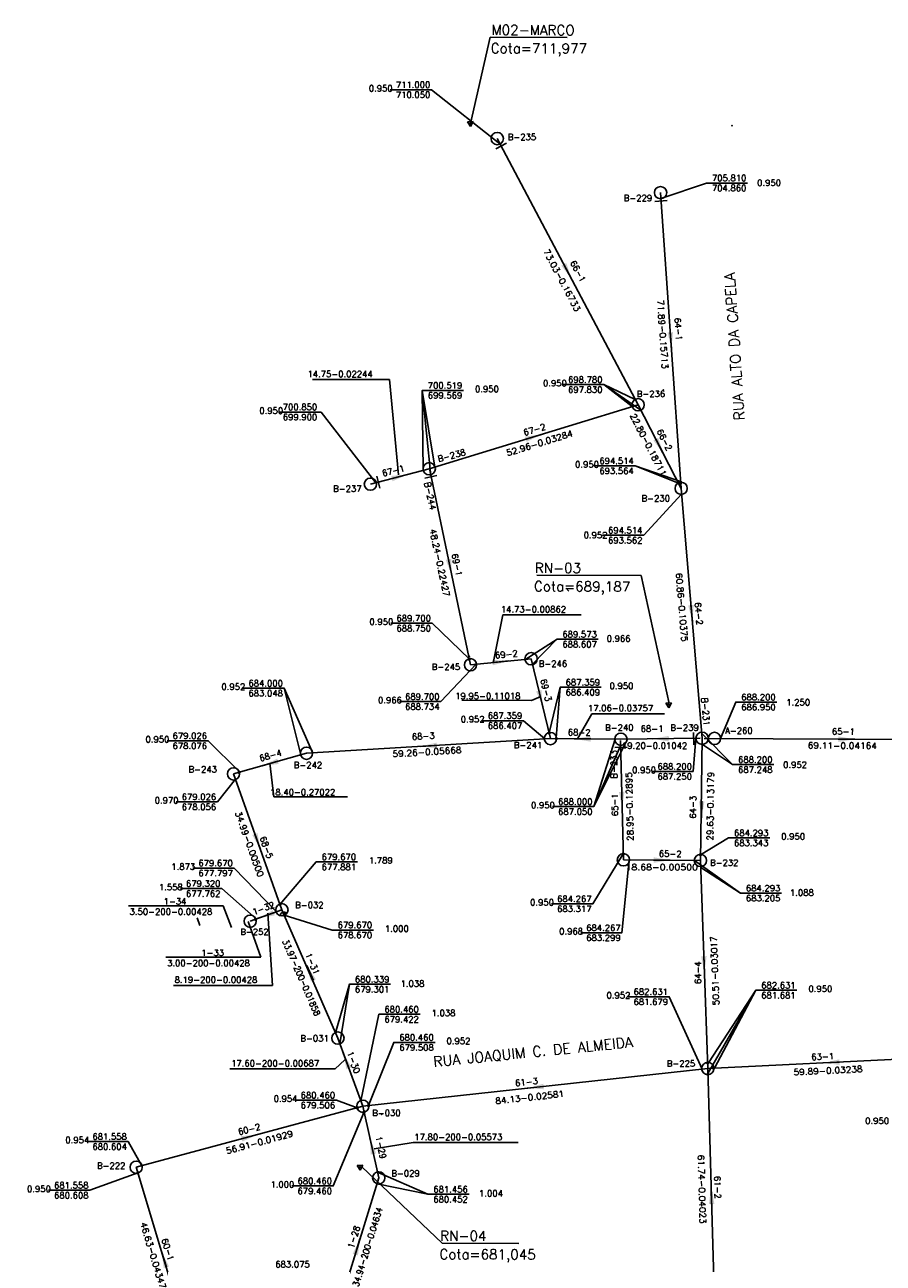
# Model space of a CAD drawing. Extents: x 197221 to 199539, y 8705820 to 8707465.
# Tile 27 of 33: x 197921 to 198129, y 8706991 to 8707291. Entities that reach past the tile are written whole.
import ezdxf
from ezdxf.enums import TextEntityAlignment as Align

# ---------------------------------------------------------------- set-up
doc = ezdxf.new("R2010")
doc.units = 0
doc.header["$LTSCALE"] = 5
doc.header["$MEASUREMENT"] = 0
doc.header["$PDSIZE"] = 0.3
doc.layers.get('0').update_dxf_attribs({"linetype": 'CONTINUOUS'})
for name, color, linetype in [('_RN', 3, 'CONTINUOUS'), ('EST_20', 2, 'CONTINUOUS'), ('ESTACAO', 5, 'CONTINUOUS'), ('LIDER', 21, 'CONTINUOUS'), ('NUMEROTRECHO', 24, 'CONTINUOUS'), ('NUMPV', 24, 'CONTINUOUS'), ('PL', 23, 'CONTINUOUS'), ('PV', 23, 'CONTINUOUS'), ('REDE', 20, 'CONTINUOUS'), ('REDE-ESGOTO-PV', 23, 'CONTINUOUS'), ('SETA', 21, 'CONTINUOUS'), ('TEXTOPVS', 24, 'CONTINUOUS'), ('TEXTOTRECHO', 24, 'CONTINUOUS'), ('TXT_NRUA', 3, 'CONTINUOUS')]:
    doc.layers.add(name, color=color, linetype=linetype)
doc.layers.get('0').freeze()
doc.styles.add('AG2', font='romans.shx', dxfattribs={"height": 3})
doc.styles.add('GEOSIS', font='ROMANS.SHX')
doc.styles.add('ROMANS', font='romans.shx', dxfattribs={"width": 0.85})
doc.styles.get("Standard").update_dxf_attribs({"font": 'romans.shx'})

# ---------------------------------------------------------------- blocks, each defined once
blk = doc.blocks.new('Rn')
for points in [[(-0.75, -0.43), (0, 0.87)], [(0, 0.87), (0.75, -0.43)], [(-0.75, -0.43), (0.75, -0.43)]]:
    blk.add_lwpolyline(points)
blk.add_circle((0, 0), 0.122)
blk = doc.blocks.new('SETA')
blk.add_line((2, 0), (-2, 0))
blk.add_solid([(-2, -0.67), (-2, 0.67), (2, 0)])
blk = doc.blocks.new('PV')
blk.add_circle((0, 0), 1.49)
blk = doc.blocks.new('PL')
at = {"layer": 'PL'}
blk.add_line((2.01, 1.49), (2.01, -1.49), dxfattribs=at)
blk.add_circle((0, 0), 1.49, dxfattribs=at)
blk = doc.blocks.new('NODG')
at = {"const_width": 1}
blk.add_lwpolyline([(-0.5, 0, 1), (0.5, 0, 1)], format="xyb", close=True, dxfattribs=at)
blk = doc.blocks.new('TQ')
at = {"layer": 'REDE-ESGOTO-PV'}
h = blk.add_hatch(color=256, dxfattribs=at)
edge = h.paths.add_edge_path()
edge.add_ellipse((0.02, -1.49), major_axis=(0.618, -0.618), ratio=1, start_angle=62.5846, end_angle=135.5903, ccw=False)
edge.add_ellipse((0, 0), major_axis=(-1.06, -1.06), ratio=1, start_angle=405.5903, end_angle=439.5788, ccw=False)
edge.add_line((0.02, -1.49), (0.01, -0.62))
edge = h.paths.add_edge_path()
edge.add_line((0.01, -0.62), (0.02, -1.49))
edge.add_ellipse((0, 0), major_axis=(-1.06, -1.06), ratio=1, start_angle=371.6019, end_angle=405.5903, ccw=False)
edge.add_ellipse((0.02, -1.49), major_axis=(0.618, -0.618), ratio=1, start_angle=135.5903, end_angle=208.5961, ccw=False)
blk.add_arc((0.02, -1.49), 0.874, 17.5846, 163.5961, dxfattribs=at)

msp = doc.modelspace()

# ---------------------------------------------------------------- linework, layer by layer
at = {"layer": '_RN'}
for p, q in [((198033.82, 8707288.23), (198052.43, 8707288.15)), ((198045.08, 8707157.71, -1132.51), (198070.43, 8707157.62, -1132.51)), ((198022.14, 8706995.7, -1132.51), (198040.76, 8706995.62, -1132.51))]:
    msp.add_line(p, q, dxfattribs=at)
for points in [[(198028.99, 8707267.32), (198033.82, 8707288.23)], [(198077.15, 8707126.59), (198070.43, 8707157.62)], [(198052.86, 8707153.86), (198052.23, 8707154.57)]]:
    msp.add_lwpolyline(points, dxfattribs=at)
at = {"layer": '_RN', "elevation": -1132.51}
msp.add_lwpolyline([(198022.14, 8706995.7), (198002.66, 8707014.18)], dxfattribs=at)
at = {"layer": 'EST_20'}
msp.add_line((197963.42, 8707072.73), (197962.74, 8707074.61), dxfattribs=at)
at = {"layer": 'ESTACAO'}
for p in [(198028.99, 8707267.32, 712.12), (198092.41, 8707266.76, 705.34), (198075.76, 8707202.66, 698.97), (198019.01, 8707183.53, 700.52), (198028.72, 8707138.04, 690.13), (198081.35, 8707120.7, 688.64), (198086.55, 8707038.05, 682.63), (198007.5, 8707026.98, 680.66)]:
    msp.add_point(p, dxfattribs=at)
at = {"layer": 'LIDER'}
for p, q in [((197990.69, 8707205.16), (198009.41, 8707205.16)), ((198009.41, 8707205.16), (198011.6, 8707182.06)), ((198061.33, 8707203.96, 698.78), (198068.93, 8707200.37)), ((198061.33, 8707203.96, 698.78), (198068.19, 8707198.62)), ((198017.33, 8707202.55, 700.52), (198019.43, 8707181.85, 700.52)), ((198017.33, 8707202.55, 700.52), (198017.57, 8707183.17)), ((198068.92, 8707184.25, 698.78), (198080.19, 8707180.39, 705.81)), ((198036.87, 8707148.09), (198034.6, 8707136.77)), ((198036.87, 8707148.09), (198055.83, 8707148.09)), ((198050, 8707142.19, 689.57), (198042.19, 8707137.23)), ((198050.73, 8707130.52, 689.57), (198049.82, 8707118.28, 688)), ((197983.85, 8707130.31, 684), (197990.77, 8707114.57)), ((198043.77, 8707127.31), (198046.05, 8707128.26)), ((198026.88, 8707127.42), (198043.77, 8707127.31)), ((198058.41, 8707124.13), (198054.95, 8707118.03)), ((198058.41, 8707124.13), (198076.06, 8707124.13)), ((198092.55, 8707111.78, 688.2), (198085.16, 8707119.24, 688.2)), ((198058.91, 8707101.6, 688), (198067.07, 8707117.96)), ((198058.91, 8707101.6, 688), (198065.41, 8707116.31, 688)), ((198083.66, 8707118.14), (198083.01, 8707110.11, 688.2)), ((197981.36, 8707103.96), (197980.37, 8707112.13)), ((198083.01, 8707110.11, 688.2), (198073.01, 8707110.11, 688.2)), ((197981.36, 8707103.96), (197999.22, 8707103.99)), ((198094.45, 8707080.6, 684.29), (198083.34, 8707088.54)), ((197946.07, 8707077.53), (197969.08, 8707077.53)), ((197971.06, 8707072.28), (197969.08, 8707077.53)), ((197978.18, 8707065.05), (197975.09, 8707073.74)), ((197980.99, 8707058.23), (197979.91, 8707075.74)), ((197955.17, 8707065.05), (197978.18, 8707065.05)), ((197999.66, 8707058.48, 680.34), (197997.34, 8707044.03)), ((197956.99, 8707058.23), (197980.99, 8707058.23)), ((198098.16, 8707057.04, 684.57), (198086.59, 8707036.85, 685.5)), ((198098.16, 8707057.04, 684.57), (198086.7, 8707039.45, 684.29)), ((197970.68, 8707037.98), (197996.18, 8707037.98)), ((197996.18, 8707037.98), (197998.54, 8707040.15)), ((198015.1, 8707020.11), (198005.65, 8707018.59)), ((198015.1, 8707020.11), (198040.6, 8707020.11)), ((198018.67, 8707007.55, 681.46), (198006.36, 8707010.12))]:
    msp.add_line(p, q, dxfattribs=at)
for points, elevation in [([(198036.16, 8707262.38), (198019.58, 8707275.48), (198009.58, 8707275.48)], 711), ([(198075.19, 8707249.12), (198086.21, 8707252.85), (198096.21, 8707252.85)], 705.81), ([(198070.32, 8707197.73), (198061.33, 8707203.96), (198051.33, 8707203.96)], 698.78), ([(198020.35, 8707183.94), (198017.33, 8707202.55), (198027.33, 8707202.55)], 700.52), ([(198006.1, 8707180.15), (197992.81, 8707197.3), (197982.62, 8707197.3)], 700.85), ([(198079.45, 8707180.04), (198068.92, 8707184.25), (198058.92, 8707184.25)], 698.78), ([(198080.21, 8707177.4), (198071.02, 8707167.39), (198061.02, 8707167.39)], 694.51), ([(198028.74, 8707137.37), (198019.73, 8707146.08), (198009.73, 8707146.08)], 700.52), ([(198044.02, 8707136.1), (198049.95, 8707142.19), (198059.95, 8707142.19)], 689.57), ([(198048.08, 8707119.45), (198050.73, 8707130.52), (198060.73, 8707130.52)], 689.57), ([(197987.92, 8707114.16), (197983.85, 8707130.31), (197973.85, 8707130.31)], 684), ([(198089.64, 8707118.11), (198093.32, 8707126.94)], 688.2), ([(198093.32, 8707126.94), (198093.32, 8707126.94), (198103.32, 8707126.94)], 688.2), ([(198047.02, 8707118), (198041.87, 8707122.43), (198031.87, 8707122.43)], 687.36), ([(197972.96, 8707110.07), (197965.45, 8707117.56), (197955.45, 8707117.56)], 679.03), ([(198064.08, 8707117.96), (198058.91, 8707101.6), (198048.91, 8707101.6)], 688), ([(198085.26, 8707116.65), (198092.55, 8707111.78), (198102.55, 8707111.78)], 688.2), ([(197972.03, 8707108.21), (197967.67, 8707102.75), (197957.67, 8707102.75)], 679.03), ([(198084.78, 8707089.92), (198091.56, 8707094), (198101.56, 8707094)], 688.2), ([(198066.05, 8707090.1), (198058.68, 8707078.02), (198048.68, 8707078.02)], 688), ([(198067.48, 8707088.69), (198065.73, 8707070.99), (198055.73, 8707070.99)], 684.27), ([(197981.98, 8707076.09), (197971.71, 8707086.68), (197961.71, 8707086.68)], 679.67), ([(197982.83, 8707077.88), (197991.59, 8707088.19), (198001.59, 8707088.19)], 679.03), ([(198084.82, 8707086.83), (198094.45, 8707080.6), (198104.45, 8707080.6)], 684.29), ([(197977.12, 8707074.25), (197968.7, 8707081.72), (197958.7, 8707081.72)], 679.67), ([(197983.86, 8707075.28), (197995.48, 8707071.65), (198005.48, 8707071.65)], 680.34), ([(197996.32, 8707046.71), (197999.66, 8707058.48), (198009.66, 8707058.48)], 680.34), ([(198085.16, 8707037.9), (198077.21, 8707055.47), (198067.21, 8707055.47)], 682.63), ([(198088.17, 8707038.12), (198098.16, 8707057.04), (198108.16, 8707057.04)], 684.57), ([(198002.44, 8707030.22), (198006.8, 8707051.2), (198016.8, 8707051.2)], 680.46), ([(198004.31, 8707029.05), (198010.42, 8707044.39), (198020.42, 8707044.39)], 682.63), ([(198001.57, 8707028.54), (197996.51, 8707030.38), (197986.51, 8707030.38)], 681.56), ([(198003.22, 8707027.53), (197995.74, 8707009.58), (197985.74, 8707009.58)], 681.46), ([(197949.32, 8707014.46), (197946.02, 8707020.35), (197936.02, 8707020.35)], 683.59), ([(197948.38, 8707012.76), (197936.73, 8707008.51), (197926.73, 8707008.51)], 683.59), ([(198006.48, 8707012.89), (198018.67, 8707007.55), (198028.67, 8707007.55)], 681.46)]:
    msp.add_lwpolyline(points, dxfattribs=dict(at, elevation=elevation))
msp.add_lwpolyline([(198030.42, 8707136.14), (198021.82, 8707127.07), (198011.82, 8707127.07)], dxfattribs=at)
at = {"layer": 'REDE'}
for p, q in [((198035.51, 8707263.62, 711), (198069.65, 8707199.06, 698.78)), ((198075.09, 8707250.51, 705.81), (198080.09, 8707178.79, 694.51)), ((198019.01, 8707183.53, 700.52), (198069.65, 8707199.06, 698.78)), ((198069.65, 8707199.06, 698.78), (198080.09, 8707178.79, 694.51)), ((198004.74, 8707179.8, 700.85), (198019.01, 8707183.53, 700.52)), ((198019.15, 8707183.22, 700.52), (198029.02, 8707136, 689.7)), ((198080.09, 8707178.79, 694.51), (198085.16, 8707118.15, 688.2)), ((198029.02, 8707136, 689.7), (198043.69, 8707137.46, 689.57)), ((198043.69, 8707137.46, 689.57), (198048.42, 8707118.09, 687.36)), ((198048.42, 8707118.09, 687.36), (197989.26, 8707114.54, 684)), ((198065.48, 8707117.94, 688), (198048.42, 8707118.09, 687.36)), ((198065.37, 8707117.64, 688), (198066.08, 8707088.7, 684.27)), ((198084.67, 8707118.16, 688.2), (198065.48, 8707117.94, 688)), ((198085.16, 8707118.15, 688.2), (198084.76, 8707088.52, 684.29)), ((198085.63, 8707118.13, 688.2), (198154.74, 8707117.74, 685.02)), ((197989.26, 8707114.54, 684), (197971.56, 8707109.52, 679.03)), ((197971.56, 8707109.52, 679.03), (197983.3, 8707076.56, 679.67)), ((198066.08, 8707088.7, 684.27), (198084.76, 8707088.52, 684.29)), ((198084.76, 8707088.52, 684.29), (198086.55, 8707038.05, 682.63)), ((197983.3, 8707076.56, 679.67), (197975.6, 8707073.78, 679.32)), ((197996.88, 8707045.43, 680.34), (197983.3, 8707076.56, 679.67)), ((198002.92, 8707028.9, 680.46), (197996.88, 8707045.43, 680.34)), ((198146.37, 8707040.97, 684.57), (198086.55, 8707038.05, 682.63)), ((198086.55, 8707038.05, 682.63), (198002.92, 8707028.9, 680.46)), ((198088.28, 8706976.34, 685.5), (198086.55, 8707038.05, 682.63)), ((197947.97, 8707014.1, 681.56), (198002.92, 8707028.9, 680.46)), ((198006.78, 8707011.52, 681.46), (198002.92, 8707028.9, 680.46)), ((197961.44, 8706969.45, 683.59), (197947.97, 8707014.1, 681.56)), ((197996.54, 8706978.12, 683.08), (198006.78, 8707011.52, 681.46))]:
    msp.add_line(p, q, dxfattribs=at)

# ---------------------------------------------------------------- block references
at = {"layer": '_RN', "xscale": 0.8979219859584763, "yscale": 0.8979219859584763, "zscale": 0.8979219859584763, "rotation": 183.3561931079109}
for p in [(198028.99, 8707267.32), (198077.09, 8707126.36), (198002.25, 8707014.19)]:
    msp.add_blockref('Rn', p, dxfattribs=at)
at = {"layer": 'LIDER', "xscale": 0.4, "yscale": 0.4, "zscale": 0.4}
for p in [(198079.45, 8707180.04, 698.78), (198080, 8707180.19, 705.81), (198028.74, 8707137.37, 700.52), (198048.08, 8707119.45, 689.57), (198049.82, 8707118.08, 688), (197972.91, 8707109.91, 684), (198066.05, 8707090.1, 688), (198084.78, 8707089.92, 688.2), (197982.83, 8707077.88, 679.03), (197976.92, 8707074.25, 679.67), (197983.86, 8707075.28, 680.34), (198086.5, 8707039.45, 684.29), (198087.95, 8707038.12, 684.57), (198086.59, 8707036.65, 685.5), (198001.57, 8707028.54, 681.56), (198004.31, 8707029.05, 682.63), (198003.22, 8707027.53, 681.46), (197948.38, 8707012.76, 683.59)]:
    msp.add_blockref('NODG', p, dxfattribs=at)
at = {"layer": 'PL'}
for p, rotation in [((198035.51, 8707263.62), 297.869892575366), ((198075.09, 8707250.51), 273.9890146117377), ((198019.01, 8707183.53, 700.52), 281.8172719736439), ((198004.74, 8707179.8), 14.6555820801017), ((198065.48, 8707117.94, 688), 271.4143717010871)]:
    msp.add_blockref('PL', p, dxfattribs=dict(at, rotation=rotation))
at = {"layer": 'PL', "xscale": -1, "rotation": 1.587574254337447}
msp.add_blockref('PL', (198085.16, 8707118.15, 688.2), dxfattribs=at)
at = {"layer": 'PV'}
for name, p, rotation in [('PV', (198069.65, 8707199.06), 4.279851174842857), ('PV', (198080.09, 8707178.79), 4.267793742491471), ('PV', (198043.69, 8707137.46), 141.4100961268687), ('PV', (198029.02, 8707136), 59.9378548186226), ('PV', (198048.38, 8707118.09, 687.36), 115.5121770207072), ('PV', (198085.16, 8707118.15), 154.0785394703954), ('PV', (198088.15, 8707118.13, 688.2), 90), ('PV', (197989.26, 8707114.54), 230.9344547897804), ('PV', (197971.56, 8707109.52), 137.7521896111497), ('PV', (198066.08, 8707088.7), 64.00768546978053), ('PV', (198084.76, 8707088.52), 4.237320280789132), ('PV', (197983.3, 8707076.56), 4.299769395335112), ('PV', (197975.6, 8707073.78, 679.32), 230.9344547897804), ('TQ', (197983.3, 8707076.56, 679.67), 17.1806013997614), ('PV', (197996.88, 8707045.43), 48.27415325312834), ('PV', (197947.97, 8707014.1), 51.60864528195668), ('PV', (198006.78, 8707011.52), 38.26453578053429)]:
    msp.add_blockref(name, p, dxfattribs=dict(at, rotation=rotation))
for p in [(198086.55, 8707038.05), (198002.92, 8707028.9)]:
    msp.add_blockref('PV', p, dxfattribs=at)
at = {"layer": 'SETA'}
for p, rotation in [((198052.58, 8707231.34), 297.9107634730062), ((198077.59, 8707214.65), 274.0266087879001), ((198044.33, 8707191.29), 17.05238610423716), ((198074.87, 8707188.94), 297.3421000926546), ((198011.88, 8707181.66), 14.6575930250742), ((198024.09, 8707159.61), 281.8561783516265), ((198082.63, 8707148.47), 274.8106191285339), ((198036.36, 8707136.73), 5.698710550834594), ((198046.05, 8707127.78), 283.7569391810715), ((198056.19, 8707118.02), 179.5435612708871), ((198075.08, 8707118.05), 180.6559114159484), ((198120.19, 8707117.93), 359.722840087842), ((198018.84, 8707116.31), 183.4550785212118), ((197980.41, 8707112.03), 195.8523498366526), ((198065.73, 8707103.17), 271.4518418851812), ((198085.06, 8707100.88), 269.6942671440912), ((197977.43, 8707093.04), 289.6390560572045), ((198075.42, 8707088.61), 359.5035256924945), ((197979.45, 8707075.16, 679.5), 199.6052260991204), ((198085.66, 8707063.29), 272.0755752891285), ((197990.14, 8707061.24, 679.84), 113.578847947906), ((197998.87, 8707039.99), 110.1000296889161), ((198116.46, 8707039.51), 182.8211055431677), ((198044.74, 8707033.48), 186.2683344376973), ((197975.45, 8707021.5), 15.07775133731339), ((198005.06, 8707019.29), 102.5530770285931), ((198087.42, 8707007.19), 91.61495853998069), ((198001.66, 8706994.82, 682.27), 73.64205730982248), ((197954.71, 8706991.78), 106.7999209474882)]:
    msp.add_blockref('SETA', p, dxfattribs=dict(at, rotation=rotation))

# ---------------------------------------------------------------- texts
at = {"layer": '_RN', "style": 'AG2'}
for s, p in [('M02-MARCO', (198034.11, 8707288.81)), ('Cota=711,977', (198033.92, 8707284.36)), ('RN-03', (198044.6, 8707158.29, -1132.51)), ('Cota=689,187', (198044.41, 8707153.84, -1132.51)), ('RN-04', (198021.67, 8706996.28, -1132.51)), ('Cota=681,045', (198021.48, 8706991.83, -1132.51))]:
    msp.add_text(s, height=2.4, rotation=359.749, dxfattribs=at).set_placement(p)
at = {"layer": 'NUMEROTRECHO', "style": 'ROMANS'}
for s, rotation, p in [('66-1', 297.8698, (198054.41, 8707231.08)), ('64-1', 273.989, (198078.66, 8707217.34)), ('67-2', 17.05, (198044.76, 8707192.33)), ('66-2', 297.2768, (198075.38, 8707190.2)), ('67-1', 14.6555, (198010.47, 8707182.34)), ('69-1', 281.8175, (198024.98, 8707160.07)), ('64-2', 274.7729, (198083.59, 8707148.32)), ('69-2', 5.6979, (198037.78, 8707137.78)), ('69-3', 283.7179, (198046.6, 8707129.65)), ('68-3', 3.4297, (198017.61, 8707117.93)), ('68-2', 359.5188, (198055.36, 8707118.83)), ('68-1', 0.6305, (198073.04, 8707119.74)), ('65-1', 359.6732, (198119.4, 8707119.05)), ('68-4', 15.8253, (197980.73, 8707113.26)), ('65-1', 90, (198064.77, 8707102.04)), ('64-3', 89.2273, (198083.71, 8707101.44)), ('68-5', 289.5992, (197978.85, 8707091.43)), ('65-2', 359.4539, (198077.43, 8707089.39)), ('1-32', 19.8901, (197979.07, 8707076.22)), ('1-31', 293.5633, (197990.02, 8707063.15)), ('64-4', 90, (198084.93, 8707061.32)), ('1-30', 290.085, (197999.96, 8707039.32)), ('63-1', 2.7959, (198114.43, 8707040.21)), ('61-3', 6.2426, (198042.66, 8707034.05)), ('60-2', 15.0756, (197975.57, 8707022.6)), ('1-29', 282.5391, (198006.57, 8707018.72)), ('61-2', 271.6025, (198088.16, 8707009.21)), ('1-28', 72.9533, (198001.48, 8706996.97)), ('60-1', 286.7853, (197954.89, 8706993.92))]:
    msp.add_text(s, height=1.5, rotation=rotation, dxfattribs=at).set_placement(p, align=Align.CENTER)
at = {"layer": 'NUMPV', "style": 'ROMANS'}
for s, p in [('B-235', (198041.51, 8707263.28)), ('B-229', (198069.62, 8707248.45)), ('B-236', (198072.77, 8707200.96)), ('B-237', (197999.17, 8707177.96)), ('B-230', (198073.93, 8707175.6)), ('B-246', (198049.01, 8707135.5)), ('B-245', (198023.08, 8707134.74)), ('B-240', (198065.1, 8707120.01)), ('B-239', (198080.91, 8707120, -688.2)), ('A-260', (198094.08, 8707119.28)), ('B-241', (198042.97, 8707115.75)), ('B-242', (197989.62, 8707110.92)), ('B-243', (197964.11, 8707109.88)), ('B-232', (198090.54, 8707087.21)), ('B-032', (197989.96, 8707076.98)), ('B-252', (197976.65, 8707070.46)), ('B-031', (197991.22, 8707044.65)), ('B-225', (198080.06, 8707038.52)), ('B-030', (198008.64, 8707026.54)), ('B-222', (197941.91, 8707013.73)), ('B-029', (198013.27, 8707011.9))]:
    msp.add_text(s, height=1.5, dxfattribs=at).set_placement(p, align=Align.CENTER)
for s, rotation, p in [('B-238', 14.6555, (198024.62, 8707186.03)), ('B-244', 281.8175, (198018.51, 8707176.77)), ('B-231', 274.7729, (198085.26, 8707124.52, -688.2)), ('B-233', 90, (198064.55, 8707111.85))]:
    msp.add_text(s, height=1.5, rotation=rotation, dxfattribs=at).set_placement(p, align=Align.CENTER)
at = {"layer": 'TEXTOPVS', "style": 'ROMANS'}
for s, p in [('   0.950', (198005.58, 8707274.62)), (' 711.000', (198014.58, 8707275.48)), (' 710.050', (198014.58, 8707273.05)), (' 705.810', (198091.21, 8707252.85)), ('   0.950', (198099.72, 8707251.7)), (' 704.860', (198091.21, 8707250.42)), (' 698.780', (198056.33, 8707203.96)), (' 700.519', (198022.33, 8707202.55)), ('   0.950', (198031.33, 8707201.69)), ('   0.950', (198047.81, 8707203.1)), (' 697.830', (198056.33, 8707201.53)), (' 699.569', (198022.33, 8707200.12)), ('   0.950', (197979.04, 8707196.44)), (' 700.850', (197987.17, 8707197.3)), (' 699.900', (197987.17, 8707194.87)), ('   0.950', (198055.59, 8707183.39)), (' 694.514', (198063.92, 8707184.25)), (' 693.564', (198063.92, 8707181.82)), ('   0.952', (198057.66, 8707166.24)), (' 694.514', (198066.02, 8707167.39)), (' 693.562', (198066.02, 8707164.96)), ('   0.950', (198005.73, 8707145.22)), (' 689.700', (198014.73, 8707146.08)), (' 688.750', (198014.73, 8707143.65)), (' 689.573', (198054.95, 8707142.19)), ('   0.966', (198063.25, 8707141.15)), (' 688.607', (198054.95, 8707139.76)), ('   0.952', (197969.85, 8707129.46, 684)), (' 684.000', (197978.85, 8707130.31, 684)), (' 687.359', (198055.73, 8707130.52)), ('   0.950', (198063.95, 8707129.67)), (' 683.048', (197978.85, 8707127.89, 684)), ('   0.966', (198007.82, 8707126.21, -700.52)), (' 689.700', (198016.82, 8707127.07, -700.52)), (' 686.409', (198055.73, 8707128.1)), (' 688.200', (198098.32, 8707126.94)), ('   1.250', (198106.79, 8707125.69)), (' 688.734', (198016.82, 8707124.64, -700.52)), (' 686.950', (198098.32, 8707124.51)), ('   0.952', (198027.87, 8707121.58)), (' 687.359', (198036.87, 8707122.43)), (' 686.407', (198036.87, 8707120.01)), ('   0.950', (197951.45, 8707116.7)), (' 679.026', (197960.45, 8707117.56)), (' 678.076', (197960.45, 8707115.13)), (' 688.200', (198097.55, 8707111.78)), ('   0.952', (198106.02, 8707110.53)), ('   0.950', (198069.41, 8707109.26)), (' 688.200', (198078.01, 8707110.11)), (' 687.250', (198078.01, 8707107.69)), (' 687.248', (198097.55, 8707109.35)), ('   0.970', (197953.67, 8707101.89)), (' 679.026', (197962.67, 8707102.75)), (' 688.000', (198053.91, 8707101.6)), (' 678.056', (197962.67, 8707100.32)), ('   0.950', (198044.91, 8707100.74)), (' 687.050', (198053.91, 8707099.17)), (' 684.293', (198096.56, 8707094)), ('   0.950', (198105.56, 8707093.15)), (' 683.343', (198096.56, 8707091.58)), (' 679.670', (197966.71, 8707086.68)), (' 679.670', (197996.59, 8707088.19)), ('   1.789', (198005.59, 8707087.33)), ('   1.873', (197957.71, 8707085.82)), (' 677.797', (197966.71, 8707084.25)), (' 677.881', (197996.59, 8707085.76)), ('   1.558', (197954.7, 8707080.86, -679.67)), (' 679.320', (197963.7, 8707081.72, -679.67)), (' 684.293', (198099.45, 8707080.6)), (' 677.762', (197963.7, 8707079.29, -679.67)), (' 684.267', (198053.68, 8707078.02)), (' 683.205', (198099.45, 8707078.17)), ('   1.088', (198107.68, 8707079.51)), ('   0.950', (198044.68, 8707077.16)), (' 683.317', (198053.68, 8707075.59)), (' 679.670', (198000.48, 8707071.65)), (' 678.670', (198000.48, 8707069.22)), ('   1.000', (198009.48, 8707070.79)), ('   0.968', (198051.73, 8707070.14)), (' 684.267', (198060.73, 8707070.99)), (' 683.299', (198060.73, 8707068.56)), (' 680.339', (198004.66, 8707058.48)), ('   1.038', (198013.28, 8707057.46)), (' 682.631', (198103.16, 8707057.04)), (' 679.301', (198004.66, 8707056.05)), ('   0.952', (198063.21, 8707054.61)), (' 682.631', (198072.21, 8707055.47)), (' 681.681', (198103.16, 8707054.61)), ('   0.950', (198112.16, 8707056.19)), (' 680.460', (198011.8, 8707051.2)), (' 681.679', (198072.21, 8707053.04)), (' 679.422', (198011.8, 8707048.77)), ('   1.038', (198020.8, 8707050.34)), (' 680.460', (198015.42, 8707044.39)), (' 679.508', (198015.42, 8707041.96)), ('   0.952', (198024.42, 8707043.53)), ('   0.954', (197982.51, 8707029.53)), (' 680.460', (197991.51, 8707030.38)), (' 679.506', (197991.51, 8707027.95)), ('   0.950', (198125.92, 8707024.16)), (' 681.558', (197941.02, 8707020.35)), ('   0.954', (197932.02, 8707019.5)), (' 680.604', (197941.02, 8707017.92)), (' 681.558', (197931.73, 8707008.51)), ('   1.000', (197981.74, 8707008.72)), (' 680.460', (197990.74, 8707009.58)), ('   0.950', (197922.73, 8707007.66)), (' 680.608', (197931.73, 8707006.09)), (' 679.460', (197990.74, 8707007.15)), (' 681.456', (198023.67, 8707007.55)), ('   1.004', (198032.31, 8707006.58)), (' 680.452', (198023.67, 8707005.13)), (' 683.075', (197985.36, 8706989.36, -683.59))]:
    msp.add_text(s, height=1.5, dxfattribs=at).set_placement(p, align=Align.BOTTOM_CENTER)
at = {"layer": 'TEXTOTRECHO'}
for s, rotation, width, p, p2 in [('73.03-0.16733   ', 297.8681, 0.906173, (198046.62, 8707236.28), (198055.97, 8707218.59)), ('71.89-0.15713   ', 273.9881, 0.906168, (198074.29, 8707224.42), (198075.68, 8707204.47)), ('22.80-0.18711   ', 297.2774, 0.906151, (198067.62, 8707196.44), (198076.79, 8707178.66)), ('52.96-0.03284   ', 17.0505, 0.906105, (198037.98, 8707186.58), (198057.1, 8707192.45)), ('48.24-0.22427   ', 281.8184, 0.906101, (198019.1, 8707168.78), (198023.2, 8707149.21)), ('60.86-0.10375   ', 274.7755, 0.906123, (198078.8, 8707158.19), (198080.47, 8707138.26)), ('59.26-0.05668   ', 3.4284, 0.906139, (198010.16, 8707113.6), (198030.12, 8707114.79)), ('69.11-0.04164   ', 359.6734, 0.906118, (198110.79, 8707115.68), (198130.79, 8707115.57)), ('28.95-0.12895   ', 91.4126, 0.906062, (198068.54, 8707093.26), (198068.05, 8707113.25)), ('29.63-0.13179   ', 89.2264, 0.90605, (198087.82, 8707093.3), (198088.09, 8707113.29)), ('34.99-0.00500   ', 289.601, 0.906099, (197971.91, 8707100.14), (197978.62, 8707081.3)), ('50.51-0.03017   ', 92.0374, 0.906087, (198089.31, 8707053.41), (198088.6, 8707073.4)), ('33.97-200-0.01858', 293.5654, 0.850967, (197983.34, 8707068.96), (197991.33, 8707050.63)), ('59.89-0.03238   ', 2.7972, 0.906141, (198107.37, 8707036.4), (198127.35, 8707037.38)), ('84.13-0.02581   ', 6.2431, 0.906177, (198035.12, 8707029.41), (198055, 8707031.58)), ('56.91-0.01929   ', 15.0772, 0.906077, (197969.96, 8707017.28), (197989.27, 8707022.48)), ('61.74-0.04023   ', 271.6016, 0.90614, (198084.14, 8707017.11), (198084.7, 8706997.11)), ('34.94-200-0.04634', 72.9548, 0.848553, (198001.85, 8706985.01), (198007.72, 8707004.13)), ('46.63-0.04347   ', 286.7851, 0.906201, (197948.95, 8707000.48), (197954.72, 8706981.34))]:
    msp.add_text(s, height=1.5, rotation=rotation, dxfattribs=dict(at, width=width)).set_placement(p, p2, align=Align.FIT)
at = {"layer": 'TEXTOTRECHO', "style": 'ROMANS'}
for s, p in [('  14.75-0.02244  ', (197987.44, 8707205.76)), ('  14.73-0.00862  ', (198034.32, 8707148.69)), ('  19.95-0.11018  ', (198023.25, 8707127.65)), ('  17.06-0.03757  ', (198055.43, 8707124.73)), ('  19.20-0.01042  ', (198063.68, 8707115.63)), ('  18.40-0.27022  ', (197978.37, 8707104.33)), ('3.50-200-0.00428', (197946.37, 8707075.35)), ('1-34', (197954.64, 8707077.84)), ('3.00-200-0.00428', (197955.47, 8707062.87)), ('1-33', (197963.74, 8707065.36)), ('8.19-200-0.00428', (197957.29, 8707058.83)), ('17.60-200-0.00687', (197970.98, 8707038.58)), ('17.80-200-0.05573', (198015.4, 8707020.71))]:
    msp.add_text(s, height=1.5, dxfattribs=at).set_placement(p)
at = {"layer": 'TEXTOTRECHO', "style": 'ROMANS', "width": 0.939583}
msp.add_text('  18.68-0.00500  ', height=1.5, dxfattribs=at).set_placement((198064.31, 8707086.15), (198086.45, 8707086.15), align=Align.FIT)
at = {"layer": 'TXT_NRUA', "style": 'GEOSIS'}
for s, rotation, p in [('RUA ALTO DA CAPELA', 93.845, (198096.22, 8707195.46)), ('RUA JOAQUIM C. DE ALMEIDA', 5.7214, (198020.22, 8707037.71))]:
    msp.add_text(s, height=2.5, rotation=rotation, dxfattribs=at).set_placement(p, align=Align.BOTTOM_LEFT)

doc.saveas('drawing.dxf')
